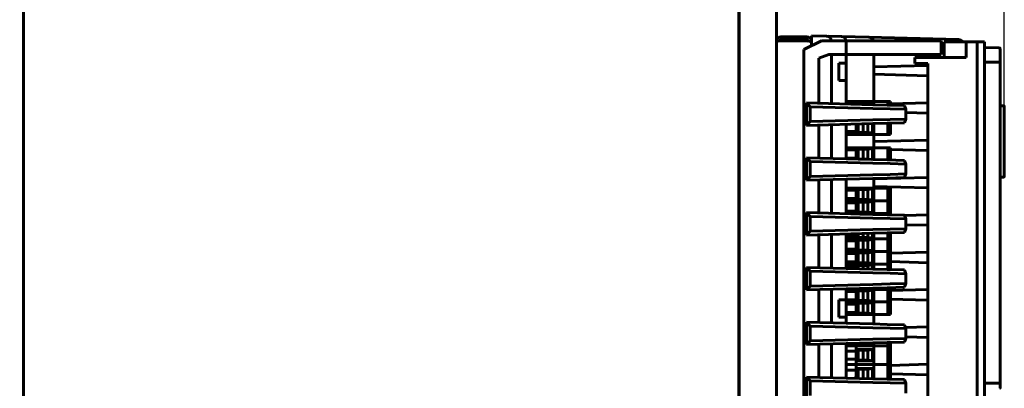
# Model space of a CAD drawing. Header units: millimetres. Extents: x 0 to 594, y 0 to 420.
# Tile 8 of 11: x 239 to 338, y 231 to 268. Entities that reach past the tile are written whole.
import ezdxf

# ---------------------------------------------------------------- set-up
doc = ezdxf.new("R2010")
doc.units = ezdxf.units.MM
doc.linetypes.add('K5LT_BASIC', pattern=[0])
doc.linetypes.add('K5LT_THIN', pattern=[0])
doc.layers.add('Системный слой', color=7, linetype='Continuous')
doc.styles.add('KDIMTEXTSTYLE', font='GOST_AU.SHX', dxfattribs={"width": 0.96, "oblique": 15, "height": 5})
doc.dimstyles.new('KDIMSTYLE (0.25)', dxfattribs={"dimtxt": 5, "dimasz": 1, "dimexe": 2, "dimexo": 0, "dimgap": 1, "dimtad": 1, "dimlfac": 4, "dimtxsty": 'KDIMTEXTSTYLE', "dimsah": 1, "dimcen": 0, "dimdle": 1, "dimadec": 0, "dimazin": 0, "dimtfac": 0.667, "dimtmove": 0, "dimatfit": 3, "dimfxl": 1, "dimtvp": 1, "dimtolj": 1, "dimtzin": 0, "dimarcsym": 0})

# ---------------------------------------------------------------- blocks, each defined once
blk = doc.blocks.new('U1')
at = {"layer": 'Системный слой', "color": 150, "linetype": 'K5LT_BASIC', "lineweight": 60, "true_color": 0x0080ff}
for p, q in [((329.16, 264.005), (329.16, 263.38)), ((329.16, 180.98), (329.16, 180.805))]:
    blk.add_line(p, q, dxfattribs=at)
blk = doc.blocks.new('U2')
at = {"layer": 'Системный слой', "color": 150, "linetype": 'K5LT_BASIC', "lineweight": 60, "true_color": 0x0080ff}
for p, q in [((318.771, 265.18), (318.771, 265.681)), ((318.771, 179.43), (318.771, 179.93))]:
    blk.add_line(p, q, dxfattribs=at)
blk = doc.blocks.new('U4')
at = {"layer": 'Системный слой', "color": 150, "linetype": 'K5LT_BASIC', "lineweight": 60, "true_color": 0x0080ff}
for p, q in [((325.021, 264.305), (325.021, 259.583)), ((325.021, 256.273), (325.021, 254.94)), ((325.021, 251.857), (325.021, 250.89)), ((325.021, 238.19), (325.021, 237.254)), ((325.021, 218.183), (325.021, 216.89)), ((325.021, 210.54), (325.021, 210.015)), ((325.021, 207.475), (325.021, 206.89)), ((325.021, 204.35), (325.021, 204.254))]:
    blk.add_line(p, q, dxfattribs=at)
blk = doc.blocks.new('KDIMARROW_01')
at = {"layer": 'Системный слой'}
blk.add_hatch(color=0, dxfattribs=at).paths.add_polyline_path([(-5, -0.658), (0, 0), (-5, 0.658), (-4.5, 0)])
at = {"layer": 'Системный слой', "color": 0, "linetype": 'K5LT_THIN', "lineweight": 18}
for p, q in [((-4.5, 0), (-5, 0.658)), ((-5, 0.658), (0, 0)), ((0, 0), (-5, -0.658)), ((-5, -0.658), (-4.5, 0)), ((0, 0), (-1, 0))]:
    blk.add_line(p, q, dxfattribs=at)

msp = doc.modelspace()

# ---------------------------------------------------------------- linework, layer by layer
at = {"layer": 'Системный слой', "color": 150, "linetype": 'K5LT_BASIC', "lineweight": 60, "true_color": 0x0080ff}
for p, q in [((239.7333, 325.5081), (239.7333, 120.5081)), ((311.5208, 308.1804), (311.5208, 136.4304)), ((311.4833, 307.6179), (311.4833, 137.1482)), ((315.2708, 137.1804), (315.2708, 307.4304)), ((315.7208, 266.0554), (318.3208, 266.0554)), ((315.7208, 266.0554), (315.7208, 265.7554)), ((315.7208, 265.7554), (318.3208, 265.7554)), ((315.7208, 265.6804), (318.3208, 265.6804)), ((318.0208, 264.8054), (319.7708, 265.6804)), ((318.3208, 266.0554), (318.3208, 265.7554)), ((320.2839, 266.1408), (318.7708, 266.1804)), ((318.7708, 266.1804), (318.7708, 265.6809)), ((319.7708, 265.6804), (322.2708, 265.6804)), ((321.7839, 266.1015), (320.2839, 266.1408)), ((320.5214, 266.1346), (321.7839, 266.1015)), ((324.5339, 266.0295), (321.7839, 266.1015)), ((322.2708, 264.3054), (322.2708, 265.6804)), ((322.2708, 265.6804), (330.3958, 265.6804)), ((333.5339, 265.7938), (324.5339, 266.0295)), ((331.7708, 265.6804), (330.3958, 265.6804)), ((331.7708, 265.6804), (331.7708, 264.3054)), ((318.0208, 180.3054), (318.0208, 264.8054)), ((318.7708, 265.6054), (318.639, 265.6054)), ((332.0986, 265.5554), (334.3017, 265.5554)), ((332.0986, 265.5554), (332.0986, 264.0054)), ((335.3875, 265.5554), (334.3017, 265.5554)), ((334.3017, 264.0054), (334.3017, 265.5554)), ((336.1458, 265.5554), (335.3875, 265.5554)), ((335.3875, 265.5554), (335.3875, 226.3054)), ((336.1458, 178.8054), (336.1458, 265.5554)), ((337.599, 264.9752), (336.1458, 265.0133)), ((337.7208, 264.8503), (337.7208, 264.4751)), ((337.7208, 264.8503), (337.7208, 264.6616)), ((320.5208, 264.3054), (319.5208, 263.9304)), ((319.5208, 263.9304), (319.5208, 259.3977)), ((322.2708, 264.3054), (320.5208, 264.3054)), ((320.7708, 259.365), (320.7708, 264.3054)), ((322.2708, 263.4304), (322.2708, 264.3054)), ((322.2708, 264.3054), (330.3958, 264.3054)), ((334.3017, 264.0054), (329.16, 264.0054)), ((330.0208, 264.3054), (330.0208, 264.0054)), ((330.3958, 264.3054), (331.7708, 264.3054)), ((330.7708, 264.3054), (330.7708, 264.0054)), ((337.7208, 264.4751), (337.7208, 264.0109)), ((337.7208, 263.3859), (337.7208, 264.0109)), ((321.5208, 263.4304), (322.2708, 263.4304)), ((321.5208, 261.6804), (321.5208, 263.4304)), ((322.2708, 261.6804), (322.2708, 263.4304)), ((325.0208, 263.0554), (330.4657, 263.2067)), ((329.16, 263.3804), (330.4657, 263.3804)), ((330.4657, 180.9804), (330.4657, 263.3804)), ((337.4707, 263.5109), (336.1458, 263.5109)), ((337.5958, 263.5109), (337.4707, 263.5109)), ((337.4707, 263.5109), (337.5958, 263.5109)), ((337.7208, 263.3859), (337.7208, 231.4484)), ((330.4657, 262.1542), (325.0208, 262.3054)), ((321.5208, 261.6804), (322.2708, 261.6804)), ((322.2708, 259.3257), (322.2708, 261.6804)), ((324.9444, 259.2557), (318.2708, 259.4304)), ((318.2708, 259.4304), (318.2708, 257.1804)), ((318.2708, 259.4304), (318.6458, 259.0455)), ((318.6458, 257.5654), (318.6458, 259.0455)), ((318.6458, 259.0455), (324.9346, 258.8808)), ((322.2708, 259.5829), (323.2708, 259.5829)), ((323.2708, 259.2995), (323.2708, 259.5829)), ((323.2958, 259.5829), (323.2708, 259.5829)), ((323.2958, 259.5829), (325.0208, 259.5829)), ((323.3958, 259.2962), (323.3958, 259.4554)), ((323.3958, 259.4554), (324.8958, 259.4554)), ((323.4694, 259.3818), (323.3958, 259.4554)), ((323.4694, 259.2943), (323.4694, 259.3818)), ((323.4694, 259.3818), (324.4458, 259.3818)), ((323.9576, 259.2815), (323.9576, 259.3818)), ((324.8958, 259.437), (324.4458, 259.3818)), ((324.4458, 259.3818), (324.4458, 259.2687)), ((324.8958, 259.4554), (324.8958, 259.2569)), ((324.9346, 258.8808), (326.6787, 258.8437)), ((326.3615, 259.2186), (324.9444, 259.2557)), ((326.4125, 259.5829), (325.0208, 259.5829)), ((325.0208, 259.2536), (325.0208, 259.5829)), ((328.1011, 259.173), (326.3615, 259.2186)), ((326.4458, 259.5829), (326.4125, 259.5829)), ((326.4708, 259.5829), (326.4458, 259.5829)), ((326.4458, 259.2164), (326.4458, 259.5829)), ((326.4708, 259.5829), (326.6708, 259.5829)), ((326.6958, 259.5829), (326.6708, 259.5829)), ((326.6787, 258.8437), (328.2413, 258.8028)), ((326.6958, 259.5829), (326.6958, 259.2098)), ((326.6958, 259.352), (330.4657, 259.4567)), ((328.2413, 258.8028), (328.1011, 259.173)), ((328.2413, 258.8028), (328.2413, 257.8081)), ((337.7208, 259.1558), (338.0716, 259.1497)), ((338.1208, 258.6978), (338.1208, 259.0997)), ((328.2413, 257.8081), (326.6787, 257.7672)), ((328.1011, 257.4378), (328.2413, 257.8081)), ((330.4657, 258.4042), (328.2413, 258.466)), ((338.1208, 258.6978), (338.1208, 252.448)), ((318.6458, 257.5654), (318.2708, 257.1804)), ((318.2708, 257.1804), (324.9444, 257.3552)), ((324.9346, 257.7301), (318.6458, 257.5654)), ((319.5208, 257.2132), (319.5208, 253.8977)), ((320.7708, 257.2459), (320.7708, 253.865)), ((322.2708, 257.2852), (322.2708, 253.8257)), ((323.2708, 256.2729), (323.2708, 257.3114)), ((323.3958, 256.4004), (323.3958, 257.3146)), ((323.4694, 256.4741), (323.4694, 257.3166)), ((323.9576, 256.4741), (323.9576, 257.3293)), ((324.4458, 257.3421), (324.4458, 256.4741)), ((324.8958, 257.3539), (324.8958, 256.4004)), ((326.6787, 257.7672), (324.9346, 257.7301)), ((324.9444, 257.3552), (326.3615, 257.3923)), ((325.0208, 256.2729), (325.0208, 257.3572)), ((326.3615, 257.3923), (328.1011, 257.4378)), ((326.4458, 256.2729), (326.4458, 257.3945)), ((326.6958, 257.401), (326.6958, 256.2729)), ((323.2708, 256.5601), (322.2708, 256.5601)), ((322.2708, 256.2729), (323.2708, 256.2729)), ((323.2708, 256.2729), (323.2958, 256.2729)), ((323.2958, 256.2729), (325.0208, 256.2729)), ((323.4694, 256.4741), (323.3958, 256.4004)), ((324.8958, 256.4004), (323.3958, 256.4004)), ((324.4458, 256.4741), (323.4694, 256.4741)), ((324.4458, 256.4741), (324.8958, 256.4188)), ((325.0208, 256.2729), (326.4125, 256.2729)), ((326.4125, 256.2729), (326.4458, 256.2729)), ((326.4458, 256.2729), (326.4708, 256.2729)), ((326.4708, 256.2729), (326.6708, 256.2729)), ((326.6708, 256.2729), (326.6958, 256.2729)), ((323.2708, 254.9404), (322.2708, 254.9404)), ((323.2708, 253.7995), (323.2708, 254.9404)), ((323.2958, 254.9404), (323.2708, 254.9404)), ((323.2958, 254.9404), (325.0208, 254.9404)), ((323.4694, 254.8068), (323.3958, 254.8804)), ((323.3958, 253.7962), (323.3958, 254.8804)), ((323.3958, 254.8804), (324.8958, 254.8804)), ((324.8958, 254.862), (324.4458, 254.8068)), ((324.8958, 254.8804), (324.8958, 253.7569)), ((325.0208, 255.5554), (330.4657, 255.7067)), ((325.0208, 253.7536), (325.0208, 254.9404)), ((326.4125, 254.9404), (325.0208, 254.9404)), ((326.4458, 254.9404), (326.4125, 254.9404)), ((326.4458, 253.7164), (326.4458, 254.9404)), ((326.4708, 254.9404), (326.4458, 254.9404)), ((326.4708, 254.9404), (326.6708, 254.9404)), ((326.6958, 254.9404), (326.6708, 254.9404)), ((326.6958, 254.9404), (326.6958, 253.7098)), ((318.2708, 253.9304), (318.6458, 253.5455)), ((324.9444, 253.7557), (318.2708, 253.9304)), ((318.2708, 253.9304), (318.2708, 251.6804)), ((322.2708, 254.7208), (323.2708, 254.7208)), ((323.2708, 253.8901), (322.2708, 253.8901)), ((323.4694, 254.8068), (324.4458, 254.8068)), ((323.4694, 253.8041), (323.4694, 254.8068)), ((323.9576, 253.8041), (323.9576, 254.8068)), ((324.4458, 254.8068), (324.4458, 253.8041)), ((330.4657, 254.6542), (326.6958, 254.7589)), ((318.6458, 252.0654), (318.6458, 253.5455)), ((318.6458, 253.5455), (324.9346, 253.3808)), ((323.4694, 253.8041), (323.4599, 253.7945)), ((324.4458, 253.8041), (323.4694, 253.8041)), ((324.4458, 253.8041), (324.812, 253.7591)), ((324.9346, 253.3808), (326.6787, 253.3437)), ((326.3615, 253.7186), (324.9444, 253.7557)), ((328.1011, 253.673), (326.3615, 253.7186)), ((326.6787, 253.3437), (328.2413, 253.3028)), ((328.2413, 253.3028), (328.1011, 253.673)), ((328.2413, 253.3028), (328.2413, 252.3081)), ((318.6458, 252.0654), (318.2708, 251.6804)), ((318.2708, 251.6804), (324.9444, 251.8552)), ((324.9346, 252.2301), (318.6458, 252.0654)), ((326.6787, 252.2672), (324.9346, 252.2301)), ((324.9444, 251.8552), (326.3615, 251.8923)), ((325.0208, 251.8054), (330.4657, 251.9567)), ((326.3615, 251.8923), (328.1011, 251.9378)), ((328.2413, 252.3081), (326.6787, 252.2672)), ((328.1011, 251.9378), (328.2413, 252.3081)), ((338.0716, 251.9962), (337.7208, 251.9901)), ((338.1208, 252.0462), (338.1208, 252.448)), ((319.5208, 251.7132), (319.5208, 248.3977)), ((320.7708, 251.7459), (320.7708, 248.365)), ((322.2708, 251.7852), (322.2708, 248.3257)), ((323.2708, 250.8904), (322.2708, 250.8904)), ((323.2708, 249.6204), (323.2708, 250.8904)), ((323.2958, 250.8904), (323.2708, 250.8904)), ((323.2958, 250.8904), (325.0208, 250.8904)), ((330.4657, 250.9042), (325.0208, 251.0554)), ((325.0208, 249.6204), (325.0208, 250.8904)), ((326.4125, 250.8904), (325.0208, 250.8904)), ((326.4458, 250.8904), (326.4125, 250.8904)), ((326.4458, 249.6204), (326.4458, 250.8904)), ((326.4708, 250.8904), (326.4458, 250.8904)), ((326.4708, 250.8904), (326.6708, 250.8904)), ((326.6958, 250.8904), (326.6708, 250.8904)), ((326.6958, 250.8904), (326.6958, 249.6204)), ((322.2708, 250.6708), (323.2708, 250.6708)), ((323.4694, 250.7568), (323.3958, 250.8304)), ((323.3958, 249.6804), (323.3958, 250.8304)), ((323.3958, 250.8304), (324.8958, 250.8304)), ((323.4694, 250.7568), (324.4458, 250.7568)), ((323.4694, 249.7541), (323.4694, 250.7568)), ((323.9576, 249.7541), (323.9576, 250.7568)), ((324.8958, 250.812), (324.4458, 250.7568)), ((324.4458, 250.7568), (324.4458, 249.7541)), ((324.8958, 250.8304), (324.8958, 249.6804)), ((323.2708, 249.8401), (322.2708, 249.8401)), ((323.2708, 249.6204), (322.2708, 249.6204)), ((323.2708, 249.6204), (322.2708, 249.6204)), ((322.2708, 249.4008), (323.2708, 249.4008)), ((323.2708, 249.6204), (323.2958, 249.6204)), ((323.2708, 248.3504), (323.2708, 249.6204)), ((323.2958, 249.6204), (323.2708, 249.6204)), ((323.2958, 249.6204), (325.0208, 249.6204)), ((323.2958, 249.6204), (325.0208, 249.6204)), ((323.4694, 249.7541), (323.3958, 249.6804)), ((324.8958, 249.6804), (323.3958, 249.6804)), ((323.4694, 249.4868), (323.3958, 249.5604)), ((323.3958, 248.4104), (323.3958, 249.5604)), ((323.3958, 249.5604), (324.8958, 249.5604)), ((324.4458, 249.7541), (323.4694, 249.7541)), ((323.4694, 249.4868), (324.4458, 249.4868)), ((323.4694, 248.4841), (323.4694, 249.4868)), ((323.9576, 248.4841), (323.9576, 249.4868)), ((324.4458, 249.7541), (324.8958, 249.6988)), ((324.8958, 249.542), (324.4458, 249.4868)), ((324.4458, 249.4868), (324.4458, 248.4841)), ((324.8958, 249.5604), (324.8958, 248.4104)), ((325.0208, 249.6204), (326.4125, 249.6204)), ((325.0208, 248.3504), (325.0208, 249.6204)), ((326.4125, 249.6204), (325.0208, 249.6204)), ((326.4125, 249.6204), (326.4458, 249.6204)), ((326.4458, 249.6204), (326.4125, 249.6204)), ((326.4458, 249.6204), (326.4708, 249.6204)), ((326.4458, 248.3504), (326.4458, 249.6204)), ((326.4708, 249.6204), (326.4458, 249.6204)), ((326.4708, 249.6204), (326.6708, 249.6204)), ((326.4708, 249.6204), (326.6708, 249.6204)), ((326.6708, 249.6204), (326.6958, 249.6204)), ((326.6958, 249.6204), (326.6708, 249.6204)), ((326.6958, 249.6204), (326.6958, 248.3504)), ((324.9444, 248.2557), (318.2708, 248.4304)), ((318.2708, 248.4304), (318.2708, 246.1804)), ((318.2708, 248.4304), (318.6458, 248.0455)), ((318.6458, 248.0455), (324.9346, 247.8808)), ((318.6458, 246.5654), (318.6458, 248.0455)), ((323.2708, 248.5701), (322.2708, 248.5701)), ((323.2708, 248.3504), (322.2708, 248.3504)), ((323.2708, 248.3504), (322.2708, 248.3504)), ((323.2708, 248.3504), (323.2958, 248.3504)), ((323.2708, 248.2995), (323.2708, 248.3504)), ((323.2958, 248.3504), (323.2708, 248.3504)), ((323.2958, 248.3504), (325.0208, 248.3504)), ((323.2958, 248.3504), (325.0208, 248.3504)), ((323.4694, 248.4841), (323.3958, 248.4104)), ((324.8958, 248.4104), (323.3958, 248.4104)), ((324.4458, 248.4841), (323.4694, 248.4841)), ((323.6169, 248.2904), (324.8958, 248.2904)), ((324.4458, 248.4841), (324.8958, 248.4288)), ((324.8958, 248.272), (324.7946, 248.2596)), ((324.8958, 248.2904), (324.8958, 248.2569)), ((326.3615, 248.2186), (324.9444, 248.2557)), ((325.0208, 248.3504), (326.4125, 248.3504)), ((325.0208, 248.2536), (325.0208, 248.3504)), ((326.4125, 248.3504), (325.0208, 248.3504)), ((328.1011, 248.173), (326.3615, 248.2186)), ((326.4125, 248.3504), (326.4458, 248.3504)), ((326.4458, 248.3504), (326.4125, 248.3504)), ((326.4458, 248.3504), (326.4708, 248.3504)), ((326.4458, 248.2164), (326.4458, 248.3504)), ((326.4708, 248.3504), (326.4458, 248.3504)), ((326.4708, 248.3504), (326.6708, 248.3504)), ((326.4708, 248.3504), (326.6708, 248.3504)), ((326.6708, 248.3504), (326.6958, 248.3504)), ((326.6958, 248.3504), (326.6708, 248.3504)), ((326.6958, 248.3504), (326.6958, 248.2098)), ((328.2413, 247.8028), (328.1011, 248.173)), ((328.1131, 248.1413), (330.4657, 248.2067)), ((324.9346, 247.8808), (326.6787, 247.8437)), ((326.6787, 247.8437), (328.2413, 247.8028)), ((328.2413, 247.8028), (328.2413, 246.8081)), ((330.4657, 247.1542), (328.2413, 247.216)), ((318.6458, 246.5654), (318.2708, 246.1804)), ((318.2708, 246.1804), (324.9444, 246.3552)), ((324.9346, 246.7301), (318.6458, 246.5654)), ((319.5208, 246.2132), (319.5208, 242.8977)), ((320.7708, 246.2459), (320.7708, 242.865)), ((322.2708, 246.2852), (322.2708, 242.8257)), ((323.2708, 246.0301), (322.2708, 246.0301)), ((323.2708, 245.8104), (323.2708, 246.3114)), ((323.3958, 245.8704), (323.3958, 246.3146)), ((323.4694, 245.9441), (323.3958, 245.8704)), ((323.4694, 245.9441), (323.4694, 246.3166)), ((324.4458, 245.9441), (323.4694, 245.9441)), ((323.9576, 245.9441), (323.9576, 246.3293)), ((324.4458, 246.3421), (324.4458, 245.9441)), ((324.4458, 245.9441), (324.8958, 245.8888)), ((324.8958, 246.3539), (324.8958, 245.8704)), ((326.6787, 246.7672), (324.9346, 246.7301)), ((324.9444, 246.3552), (326.3615, 246.3923)), ((325.0208, 245.8104), (325.0208, 246.3572)), ((326.3615, 246.3923), (328.1011, 246.4378)), ((326.4458, 245.8104), (326.4458, 246.3945)), ((328.2413, 246.8081), (326.6787, 246.7672)), ((326.6958, 246.401), (326.6958, 245.8104)), ((328.1011, 246.4378), (328.2413, 246.8081)), ((323.2708, 245.8104), (322.2708, 245.8104)), ((323.2708, 245.8104), (322.2708, 245.8104)), ((322.2708, 245.5908), (323.2708, 245.5908)), ((323.2708, 245.8104), (323.2958, 245.8104)), ((323.2708, 244.5404), (323.2708, 245.8104)), ((323.2958, 245.8104), (323.2708, 245.8104)), ((323.2958, 245.8104), (325.0208, 245.8104)), ((323.2958, 245.8104), (325.0208, 245.8104)), ((324.8958, 245.8704), (323.3958, 245.8704)), ((323.4694, 245.6768), (323.3958, 245.7504)), ((323.3958, 244.6004), (323.3958, 245.7504)), ((323.3958, 245.7504), (324.8958, 245.7504)), ((323.4694, 245.6768), (324.4458, 245.6768)), ((323.4694, 244.6741), (323.4694, 245.6768)), ((323.9576, 244.6741), (323.9576, 245.6768)), ((324.8958, 245.732), (324.4458, 245.6768)), ((324.4458, 245.6768), (324.4458, 244.6741)), ((324.8958, 245.7504), (324.8958, 244.6004)), ((325.0208, 245.8104), (326.4125, 245.8104)), ((325.0208, 244.5404), (325.0208, 245.8104)), ((326.4125, 245.8104), (325.0208, 245.8104)), ((326.4125, 245.8104), (326.4458, 245.8104)), ((326.4458, 245.8104), (326.4125, 245.8104)), ((326.4458, 245.8104), (326.4708, 245.8104)), ((326.4458, 244.5404), (326.4458, 245.8104)), ((326.4708, 245.8104), (326.4458, 245.8104)), ((326.4708, 245.8104), (326.6708, 245.8104)), ((326.4708, 245.8104), (326.6708, 245.8104)), ((326.6708, 245.8104), (326.6958, 245.8104)), ((326.6958, 245.8104), (326.6708, 245.8104)), ((326.6958, 245.8104), (326.6958, 244.5404)), ((323.2708, 244.7601), (322.2708, 244.7601)), ((323.2708, 244.5404), (322.2708, 244.5404)), ((323.2708, 244.5404), (322.2708, 244.5404)), ((322.2708, 244.3208), (323.2708, 244.3208)), ((323.2708, 243.2704), (323.2708, 244.5404)), ((323.2958, 244.5404), (323.2708, 244.5404)), ((323.2708, 244.5404), (323.2958, 244.5404)), ((323.2958, 244.5404), (325.0208, 244.5404)), ((323.2958, 244.5404), (325.0208, 244.5404)), ((323.4694, 244.6741), (323.3958, 244.6004)), ((324.8958, 244.6004), (323.3958, 244.6004)), ((323.4694, 244.4068), (323.3958, 244.4804)), ((323.3958, 243.3304), (323.3958, 244.4804)), ((323.3958, 244.4804), (324.8958, 244.4804)), ((324.4458, 244.6741), (323.4694, 244.6741)), ((323.4694, 244.4068), (324.4458, 244.4068)), ((323.4694, 243.4041), (323.4694, 244.4068)), ((323.9576, 243.4041), (323.9576, 244.4068)), ((324.4458, 244.6741), (324.8958, 244.6188)), ((324.8958, 244.462), (324.4458, 244.4068)), ((324.4458, 244.4068), (324.4458, 243.4041)), ((324.8958, 244.4804), (324.8958, 243.3304)), ((325.0208, 243.2704), (325.0208, 244.5404)), ((326.4125, 244.5404), (325.0208, 244.5404)), ((325.0208, 244.5404), (326.4125, 244.5404)), ((326.4458, 244.5404), (326.4125, 244.5404)), ((326.4125, 244.5404), (326.4458, 244.5404)), ((326.4458, 243.2704), (326.4458, 244.5404)), ((326.4708, 244.5404), (326.4458, 244.5404)), ((326.4458, 244.5404), (326.4708, 244.5404)), ((326.4708, 244.5404), (326.6708, 244.5404)), ((326.4708, 244.5404), (326.6708, 244.5404)), ((326.6958, 244.5404), (326.6708, 244.5404)), ((326.6708, 244.5404), (326.6958, 244.5404)), ((326.6958, 244.5404), (326.6958, 243.2704)), ((326.6958, 244.352), (330.4657, 244.4567)), ((323.2708, 243.4901), (322.2708, 243.4901)), ((323.2708, 243.2704), (322.2708, 243.2704)), ((323.2708, 243.2704), (322.2708, 243.2704)), ((322.2708, 243.0508), (323.2708, 243.0508)), ((323.2708, 242.7995), (323.2708, 243.2704)), ((323.2958, 243.2704), (323.2708, 243.2704)), ((323.2708, 243.2704), (323.2958, 243.2704)), ((323.2958, 243.2704), (325.0208, 243.2704)), ((323.2958, 243.2704), (325.0208, 243.2704)), ((323.4694, 243.4041), (323.3958, 243.3304)), ((324.8958, 243.3304), (323.3958, 243.3304)), ((323.4694, 243.1368), (323.3958, 243.2104)), ((323.3958, 242.7962), (323.3958, 243.2104)), ((323.3958, 243.2104), (324.8958, 243.2104)), ((324.4458, 243.4041), (323.4694, 243.4041)), ((323.4694, 243.1368), (324.4458, 243.1368)), ((323.4694, 242.7943), (323.4694, 243.1368)), ((323.9576, 242.7815), (323.9576, 243.1368)), ((324.4458, 243.4041), (324.8958, 243.3488)), ((324.8958, 243.192), (324.4458, 243.1368)), ((324.4458, 243.1368), (324.4458, 242.7687)), ((324.8958, 243.2104), (324.8958, 242.7569)), ((325.0208, 242.7536), (325.0208, 243.2704)), ((326.4125, 243.2704), (325.0208, 243.2704)), ((325.0208, 243.2704), (326.4125, 243.2704)), ((326.4458, 243.2704), (326.4125, 243.2704)), ((326.4125, 243.2704), (326.4458, 243.2704)), ((326.4458, 242.7164), (326.4458, 243.2704)), ((326.4708, 243.2704), (326.4458, 243.2704)), ((326.4458, 243.2704), (326.4708, 243.2704)), ((326.4708, 243.2704), (326.6708, 243.2704)), ((326.4708, 243.2704), (326.6708, 243.2704)), ((326.6958, 243.2704), (326.6708, 243.2704)), ((326.6708, 243.2704), (326.6958, 243.2704)), ((330.4657, 243.4042), (326.6958, 243.5089)), ((326.6958, 243.2704), (326.6958, 242.7098)), ((318.2708, 242.9304), (318.6458, 242.5455)), ((324.9444, 242.7557), (318.2708, 242.9304)), ((318.2708, 242.9304), (318.2708, 240.6804)), ((318.6458, 241.0654), (318.6458, 242.5455)), ((318.6458, 242.5455), (324.9346, 242.3808)), ((324.9346, 242.3808), (326.6787, 242.3437)), ((326.3615, 242.7186), (324.9444, 242.7557)), ((328.1011, 242.673), (326.3615, 242.7186)), ((326.6787, 242.3437), (328.2413, 242.3028)), ((328.2413, 242.3028), (328.1011, 242.673)), ((328.2413, 242.3028), (328.2413, 241.3081)), ((318.6458, 241.0654), (318.2708, 240.6804)), ((324.9346, 241.2301), (318.6458, 241.0654)), ((326.6787, 241.2672), (324.9346, 241.2301)), ((328.2413, 241.3081), (326.6787, 241.2672)), ((328.1011, 240.9378), (328.2413, 241.3081)), ((318.2708, 240.6804), (324.9444, 240.8552)), ((319.5208, 240.7132), (319.5208, 237.3977)), ((320.7708, 240.7459), (320.7708, 237.365)), ((322.2708, 240.7852), (322.2708, 239.6804)), ((323.2708, 240.7304), (322.2708, 240.7304)), ((323.2708, 240.7304), (322.2708, 240.7304)), ((322.2708, 240.5108), (323.2708, 240.5108)), ((323.2708, 240.7304), (323.2708, 240.8114)), ((323.2708, 240.7304), (323.2958, 240.7304)), ((323.2708, 239.4604), (323.2708, 240.7304)), ((323.2958, 240.7304), (323.2708, 240.7304)), ((323.2958, 240.7304), (325.0208, 240.7304)), ((323.2958, 240.7304), (325.0208, 240.7304)), ((323.4206, 240.8153), (323.3958, 240.7904)), ((323.3958, 240.7904), (323.3958, 240.8146)), ((324.8958, 240.7904), (323.3958, 240.7904)), ((323.4694, 240.5968), (323.3958, 240.6704)), ((323.3958, 239.5204), (323.3958, 240.6704)), ((323.3958, 240.6704), (324.8958, 240.6704)), ((323.4694, 240.5968), (324.4458, 240.5968)), ((323.4694, 239.5941), (323.4694, 240.5968)), ((323.9576, 239.5941), (323.9576, 240.5968)), ((324.8958, 240.652), (324.4458, 240.5968)), ((324.4458, 240.5968), (324.4458, 239.5941)), ((324.5933, 240.846), (324.8958, 240.8088)), ((324.8958, 240.8539), (324.8958, 240.7904)), ((324.8958, 240.6704), (324.8958, 239.5204)), ((324.9444, 240.8552), (326.3615, 240.8923)), ((325.0208, 240.7304), (325.0208, 240.8572)), ((325.0208, 240.7304), (326.4125, 240.7304)), ((325.0208, 239.4604), (325.0208, 240.7304)), ((326.4125, 240.7304), (325.0208, 240.7304)), ((326.3615, 240.8923), (328.1011, 240.9378)), ((326.4125, 240.7304), (326.4458, 240.7304)), ((326.4458, 240.7304), (326.4125, 240.7304)), ((326.4458, 240.7304), (326.4458, 240.8945)), ((326.4458, 240.7304), (326.4708, 240.7304)), ((326.4458, 239.4604), (326.4458, 240.7304)), ((326.4708, 240.7304), (326.4458, 240.7304)), ((326.4708, 240.7304), (326.6708, 240.7304)), ((326.4708, 240.7304), (326.6708, 240.7304)), ((326.6708, 240.7304), (326.6958, 240.7304)), ((326.6958, 240.7304), (326.6708, 240.7304)), ((326.6958, 240.901), (326.6958, 240.7304)), ((326.6958, 240.7304), (326.6958, 239.4604)), ((326.6958, 240.602), (330.4657, 240.7067)), ((321.5208, 239.6804), (321.5208, 237.9304)), ((321.5208, 239.6804), (322.2708, 239.6804)), ((322.2708, 237.9304), (322.2708, 239.6804)), ((323.2708, 239.6801), (322.2708, 239.6801)), ((323.2708, 239.4604), (322.2708, 239.4604)), ((323.2708, 239.4604), (322.2708, 239.4604)), ((322.2708, 239.2408), (323.2708, 239.2408)), ((323.2708, 238.1904), (323.2708, 239.4604)), ((323.2958, 239.4604), (323.2708, 239.4604)), ((323.2708, 239.4604), (323.2958, 239.4604)), ((323.2958, 239.4604), (325.0208, 239.4604)), ((323.2958, 239.4604), (325.0208, 239.4604)), ((323.4694, 239.5941), (323.3958, 239.5204)), ((324.8958, 239.5204), (323.3958, 239.5204)), ((323.4694, 239.3268), (323.3958, 239.4004)), ((323.3958, 238.2504), (323.3958, 239.4004)), ((323.3958, 239.4004), (324.8958, 239.4004)), ((324.4458, 239.5941), (323.4694, 239.5941)), ((323.4694, 239.3268), (324.4458, 239.3268)), ((323.4694, 238.3241), (323.4694, 239.3268)), ((323.9576, 238.3241), (323.9576, 239.3268)), ((324.4458, 239.5941), (324.8958, 239.5388)), ((324.8958, 239.382), (324.4458, 239.3268)), ((324.4458, 239.3268), (324.4458, 238.3241)), ((324.8958, 239.4004), (324.8958, 238.2504)), ((325.0208, 238.1904), (325.0208, 239.4604)), ((326.4125, 239.4604), (325.0208, 239.4604)), ((325.0208, 239.4604), (326.4125, 239.4604)), ((326.4458, 239.4604), (326.4125, 239.4604)), ((326.4125, 239.4604), (326.4458, 239.4604)), ((326.4458, 238.1904), (326.4458, 239.4604)), ((326.4708, 239.4604), (326.4458, 239.4604)), ((326.4458, 239.4604), (326.4708, 239.4604)), ((326.4708, 239.4604), (326.6708, 239.4604)), ((326.4708, 239.4604), (326.6708, 239.4604)), ((326.6958, 239.4604), (326.6708, 239.4604)), ((326.6708, 239.4604), (326.6958, 239.4604)), ((330.4657, 239.6542), (326.6958, 239.7589)), ((326.6958, 239.4604), (326.6958, 238.1904)), ((323.2708, 238.4101), (322.2708, 238.4101)), ((323.2708, 238.1904), (322.2708, 238.1904)), ((323.2708, 238.1904), (323.2958, 238.1904)), ((323.2958, 238.1904), (325.0208, 238.1904)), ((323.4694, 238.3241), (323.3958, 238.2504)), ((324.8958, 238.2504), (323.3958, 238.2504)), ((324.4458, 238.3241), (323.4694, 238.3241)), ((324.4458, 238.3241), (324.8958, 238.2688)), ((325.0208, 238.1904), (326.4125, 238.1904)), ((326.4125, 238.1904), (326.4458, 238.1904)), ((326.4458, 238.1904), (326.4708, 238.1904)), ((326.4708, 238.1904), (326.6708, 238.1904)), ((326.6708, 238.1904), (326.6958, 238.1904)), ((318.2708, 237.4304), (318.6458, 237.0455)), ((318.2708, 237.4304), (318.2708, 235.1804)), ((324.9444, 237.2557), (318.2708, 237.4304)), ((318.6458, 235.5654), (318.6458, 237.0455)), ((318.6458, 237.0455), (324.9346, 236.8808)), ((321.5208, 237.9304), (322.2708, 237.9304)), ((322.2708, 237.9304), (322.2708, 237.3257)), ((326.3615, 237.2186), (324.9444, 237.2557)), ((328.1011, 237.173), (326.3615, 237.2186)), ((328.2413, 236.8028), (328.1011, 237.173)), ((324.9346, 236.8808), (326.6787, 236.8437)), ((326.6787, 236.8437), (328.2413, 236.8028)), ((328.2068, 236.8939), (330.4657, 236.9567)), ((328.2413, 236.8028), (328.2413, 235.8081)), ((318.6458, 235.5654), (318.2708, 235.1804)), ((318.2708, 235.1804), (324.9444, 235.3552)), ((324.9346, 235.7301), (318.6458, 235.5654)), ((319.5208, 235.2132), (319.5208, 231.8977)), ((320.7708, 235.2459), (320.7708, 231.865)), ((322.2708, 235.2852), (322.2708, 231.8257)), ((323.2708, 235.0779), (322.2708, 235.0779)), ((323.2708, 235.0779), (322.2708, 235.0779)), ((323.2708, 235.0779), (323.2708, 235.3114)), ((323.2708, 235.0779), (323.2958, 235.0779)), ((323.2708, 233.1729), (323.2708, 235.0779)), ((323.2958, 235.0779), (323.2708, 235.0779)), ((323.2958, 235.0779), (325.0208, 235.0779)), ((323.2958, 235.0779), (325.0208, 235.0779)), ((326.6787, 235.7672), (324.9346, 235.7301)), ((324.9444, 235.3552), (326.3615, 235.3923)), ((325.0208, 235.0779), (325.0208, 235.3572)), ((325.0208, 235.0779), (326.4125, 235.0779)), ((325.0208, 233.1729), (325.0208, 235.0779)), ((326.4125, 235.0779), (325.0208, 235.0779)), ((326.3615, 235.3923), (328.1011, 235.4378)), ((326.4125, 235.0779), (326.4458, 235.0779)), ((326.4458, 235.0779), (326.4125, 235.0779)), ((326.4458, 235.0779), (326.4458, 235.3945)), ((326.4458, 235.0779), (326.4708, 235.0779)), ((326.4458, 233.1729), (326.4458, 235.0779)), ((326.4708, 235.0779), (326.4458, 235.0779)), ((326.4708, 235.0779), (326.6708, 235.0779)), ((326.4708, 235.0779), (326.6708, 235.0779)), ((326.6708, 235.0779), (326.6958, 235.0779)), ((326.6958, 235.0779), (326.6708, 235.0779)), ((328.2413, 235.8081), (326.6787, 235.7672)), ((326.6958, 235.401), (326.6958, 235.0779)), ((326.6958, 235.0779), (326.6958, 233.1729)), ((328.1011, 235.4378), (328.2413, 235.8081)), ((330.4657, 235.9042), (328.2413, 235.966)), ((322.2708, 234.5408), (323.2708, 234.5408)), ((323.4694, 234.6267), (323.3958, 234.7004)), ((323.3958, 233.5504), (323.3958, 234.7004)), ((323.3958, 234.7004), (324.8958, 234.7004)), ((323.4694, 234.6267), (324.4458, 234.6267)), ((323.4694, 233.6241), (323.4694, 234.6267)), ((323.9576, 233.6241), (323.9576, 234.6267)), ((324.8958, 234.682), (324.4458, 234.6267)), ((324.4458, 234.6267), (324.4458, 233.6241)), ((324.8958, 234.7004), (324.8958, 233.5504)), ((323.2708, 233.7101), (322.2708, 233.7101)), ((323.2708, 233.1729), (322.2708, 233.1729)), ((323.2708, 233.1729), (322.2708, 233.1729)), ((323.2708, 231.7995), (323.2708, 233.1729)), ((323.2958, 233.1729), (323.2708, 233.1729)), ((323.2708, 233.1729), (323.2958, 233.1729)), ((323.2958, 233.1729), (325.0208, 233.1729)), ((323.2958, 233.1729), (325.0208, 233.1729)), ((323.4694, 233.6241), (323.3958, 233.5504)), ((324.8958, 233.5504), (323.3958, 233.5504)), ((324.4458, 233.6241), (323.4694, 233.6241)), ((324.4458, 233.6241), (324.8958, 233.5688)), ((325.0208, 231.7536), (325.0208, 233.1729)), ((326.4125, 233.1729), (325.0208, 233.1729)), ((325.0208, 233.1729), (326.4125, 233.1729)), ((326.4458, 233.1729), (326.4125, 233.1729)), ((326.4125, 233.1729), (326.4458, 233.1729)), ((326.4458, 231.7164), (326.4458, 233.1729)), ((326.4708, 233.1729), (326.4458, 233.1729)), ((326.4458, 233.1729), (326.4708, 233.1729)), ((326.4708, 233.1729), (326.6708, 233.1729)), ((326.4708, 233.1729), (326.6708, 233.1729)), ((326.6958, 233.1729), (326.6708, 233.1729)), ((326.6708, 233.1729), (326.6958, 233.1729)), ((326.6958, 233.102), (330.4657, 233.2067)), ((326.6958, 233.1729), (326.6958, 231.7098)), ((322.2708, 232.6358), (323.2708, 232.6358)), ((323.4694, 232.7217), (323.3958, 232.7954)), ((323.3958, 231.7962), (323.3958, 232.7954)), ((323.3958, 232.7954), (324.8958, 232.7954)), ((323.4694, 232.7217), (324.4458, 232.7217)), ((323.4694, 231.7943), (323.4694, 232.7217)), ((323.9576, 231.7815), (323.9576, 232.7217)), ((324.8958, 232.777), (324.4458, 232.7217)), ((324.4458, 232.7217), (324.4458, 231.7687)), ((324.8958, 232.7954), (324.8958, 231.7569)), ((330.4657, 232.1542), (326.6958, 232.2589)), ((324.9444, 231.7557), (318.2708, 231.9304)), ((318.2708, 231.9304), (318.6458, 231.5455)), ((318.2708, 231.9304), (318.2708, 229.6804)), ((318.6458, 231.5455), (324.9346, 231.3808)), ((318.6458, 230.0654), (318.6458, 231.5455)), ((323.2708, 231.8051), (323.0571, 231.8051)), ((324.9346, 231.3808), (326.6787, 231.3437)), ((326.3615, 231.7186), (324.9444, 231.7557)), ((328.1011, 231.673), (326.3615, 231.7186)), ((326.6787, 231.3437), (328.2413, 231.3028)), ((328.2413, 231.3028), (328.1011, 231.673)), ((328.2413, 231.3028), (328.2413, 230.3081)), ((336.146, 231.3234), (337.4707, 231.3234)), ((337.4707, 231.3234), (337.5958, 231.3234)), ((337.5958, 231.3234), (337.4707, 231.3234)), ((337.7208, 231.2876), (337.7208, 231.4484)), ((337.7208, 231.4484), (337.7208, 231.2876)), ((337.7208, 230.8975), (337.7208, 231.2876))]:
    msp.add_line(p, q, dxfattribs=at)
for centre, radius, start, end in [((315.7208, 265.6054), 0.45, 90, 179.999999), ((315.7208, 265.6054), 0.15, 90, 156.344599), ((318.3208, 265.6054), 0.45, 0.000001, 90), ((318.3208, 265.6054), 0.15, 17.07009, 90), ((320.2708, 265.641), 0.5, 4.525374, 88.5), ((321.7708, 265.6017), 0.5, 9.059399, 88.5), ((324.5208, 265.5297), 0.5, 17.546571, 88.5), ((333.5208, 265.294), 0.5, 31.522105, 88.5), ((337.5958, 264.8503), 0.125, 0, 88.499998), ((337.5958, 263.3859), 0.125, 0, 90), ((338.0708, 259.0997), 0.05, 0, 89), ((338.0708, 252.0462), 0.05, 271, 0), ((337.5958, 231.4484), 0.125, 270.000007, 0)]:
    msp.add_arc(centre, radius, start, end, dxfattribs=at)
for points in [[(315.2708, 265.6054), (315.2708, 265.6085), (315.2766, 265.6148), (315.3023, 265.6242), (315.3442, 265.6335), (315.4005, 265.6429), (315.4692, 265.6523), (315.5475, 265.6617), (315.6324, 265.671), (315.6913, 265.6773), (315.7208, 265.6804)], [(318.7708, 265.5304), (318.7708, 265.5376), (318.7632, 265.5519), (318.7296, 265.5733), (318.6756, 265.5947), (318.6037, 265.6161), (318.5177, 265.6376), (318.4218, 265.659), (318.3544, 265.6733), (318.3208, 265.6804)]]:
    msp.add_open_spline(points, degree=3, dxfattribs=at)
msp.add_rational_spline([(337.7208, 231.2876), (337.7208, 231.2332), (337.669, 231.1947), (337.5958, 231.1947)], [1, 0.804719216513, 0.804719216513, 1], degree=3, dxfattribs=at)
msp.add_open_spline([(337.6728, 230.799), (337.6758, 230.8014), (337.6787, 230.8039), (337.683, 230.8079), (337.6844, 230.8093), (337.6871, 230.8121), (337.6884, 230.8135), (337.6923, 230.8179), (337.6947, 230.821), (337.7004, 230.8288), (337.7035, 230.8338), (337.7089, 230.844), (337.7113, 230.8493), (337.7152, 230.8602), (337.7168, 230.8658), (337.7192, 230.8771), (337.72, 230.8828), (337.7207, 230.8915), (337.7208, 230.8945), (337.7208, 230.8975)], degree=3, knots=[0, 0, 0, 0, 3.164133, 3.164133, 4.7710907, 4.7710907, 6.3780484, 6.3780484, 9.5856271, 9.5856271, 14.3264488, 14.3264488, 19.0883316, 19.0883316, 23.8364852, 23.8364852, 28.5542195, 28.5542195, 31, 31, 31, 31], dxfattribs=at)

# ---------------------------------------------------------------- block references
at = {"layer": 'Системный слой'}
for name in ['U2', 'U4', 'U1']:
    msp.add_blockref(name, (0, 0), dxfattribs=at)

# ---------------------------------------------------------------- dimensions: what is measured, and where the dimension line sits
at = {"layer": 'Системный слой', "color": 7}
msp.add_linear_dim(base=(239.3583, 336.1331), p1=(338.1208, 258.6978), p2=(239.3583, 325.5081), location=(288.7395, 336.1331), text='\\H5.0;\\W0.965;\\Q15;\\H5.0;\\W0.965;\\Q15;\\Q15;Г', dimstyle='KDIMSTYLE (0.25)', override={"dimexo": 0, "dimblk1": 'KDIMARROW_01', "dimblk2": 'KDIMARROW_01', "dimse1": 0, "dimse2": 0, "dimclrt": 7, "dimtolj": 1}, dxfattribs=at).render()

doc.saveas('drawing.dxf')
